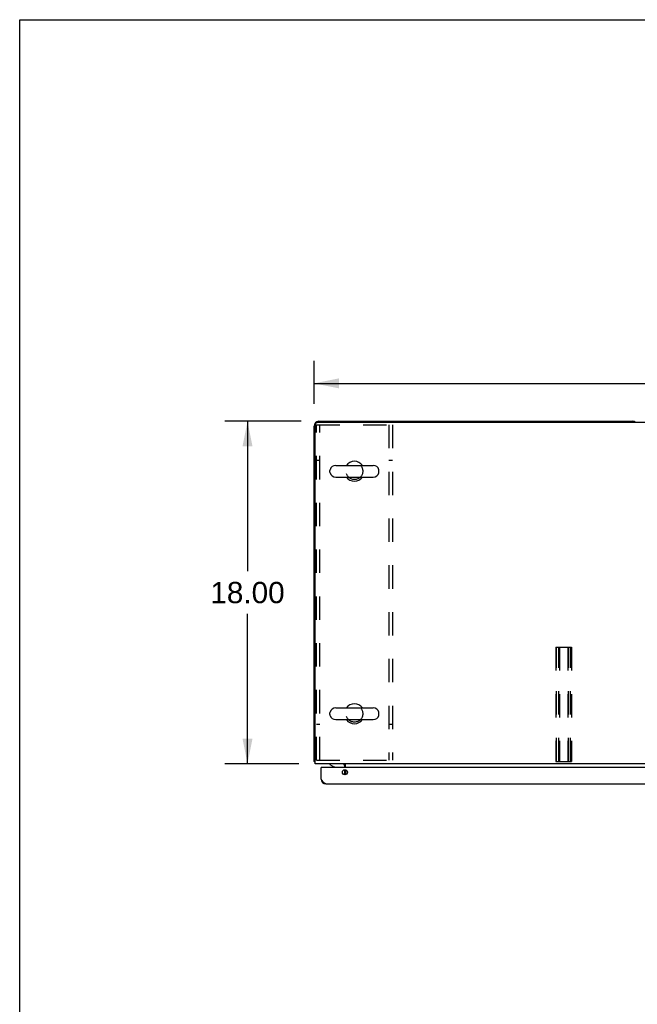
# Model space of a CAD drawing. Header units: inches. Extents: x 0 to 224, y 0 to 145.
# Tile 41 of 62: x 0 to 32, y 93 to 145. Entities that reach past the tile are written whole.
import ezdxf

# ---------------------------------------------------------------- set-up
doc = ezdxf.new("R2010")
doc.units = ezdxf.units.IN
doc.header["$LTSCALE"] = 12.302632
doc.header["$MEASUREMENT"] = 0
doc.linetypes.add('HIDDEN', pattern=[0.2, 0.1, -0.1])
doc.layers.get('0').update_dxf_attribs({"linetype": 'CONTINUOUS'})
for name, color, linetype in [('02___PRT_ALL_AXES', 7, 'CONTINUOUS'), ('DEFAULT_2', 8, 'HIDDEN'), ('DIMENSIONS', 7, 'CONTINUOUS')]:
    doc.layers.add(name, color=color, linetype=linetype)
doc.styles.get("Standard").update_dxf_attribs({"font": 'arial.ttf'})
doc.dimstyles.new('DIMSTYLE_1', dxfattribs={"dimtxt": 1.118421, "dimasz": 1.315789, "dimexe": 0.09, "dimexo": 0.07, "dimgap": 0.0425, "dimtad": 0, "dimtih": 1, "dimtoh": 1, "dimzin": 4, "dimdsep": 46, "dimtxsty": 'Standard', "dimblk": '_FILLED', "dimblk1": '_FILLED', "dimblk2": '_FILLED', "dimcen": 0.09, "dimazin": 1, "dimtfac": 1, "dimtdec": 3, "dimtofl": 0, "dimtmove": 0, "dimatfit": 3, "dimldrblk": '_FILLED', "dimfxl": 0, "dimtolj": 1, "dimtzin": 4, "dimarcsym": 0})

# ---------------------------------------------------------------- blocks, each defined once
blk = doc.blocks.new('_FILLED')
at = {"color": 0, "linetype": 'ByBlock'}
blk.add_solid([(0, 0), (-1, 0.2), (-1, -0.2)], dxfattribs=at)
blk = doc.blocks.new('*D1')
at = {"layer": 'DIMENSIONS', "color": 2, "linetype": 'Continuous'}
for p, q in [((15.479, 124.544), (15.479, 126.803)), ((132.979, 124.544), (132.979, 126.803)), ((15.479, 125.619), (71.281, 125.619)), ((132.979, 125.619), (77.177, 125.619))]:
    blk.add_line(p, q, dxfattribs=at)
at = {"layer": 'DIMENSIONS', "color": 2, "linetype": 'Continuous', "xscale": 1.3157894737, "yscale": 1.3157894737, "zscale": 1.3157894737, "rotation": 180}
blk.add_blockref('_FILLED', (15.479, 125.619), dxfattribs=at)
at = {"layer": 'DIMENSIONS', "color": 2, "linetype": 'Continuous', "xscale": 1.3157894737, "yscale": 1.3157894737, "zscale": 1.3157894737}
blk.add_blockref('_FILLED', (132.979, 125.619), dxfattribs=at)
at = {"layer": 'DIMENSIONS', "color": 2, "linetype": 'Continuous', "insert": (74.229, 126.178), "char_height": 1.1184, "width": 4.7772, "attachment_point": 2, "line_spacing_factor": 0.9}
blk.add_mtext('117.50', dxfattribs=at)
blk = doc.blocks.new('*D12')
at = {"color": 2, "linetype": 'Continuous'}
for p, q in [((14.808, 123.623), (10.796, 123.623)), ((11.98, 123.623), (11.98, 115.742)), ((11.98, 105.623), (11.98, 113.505)), ((14.683, 105.623), (10.796, 105.623))]:
    blk.add_line(p, q, dxfattribs=at)
at = {"color": 2, "linetype": 'Continuous', "xscale": 1.3157894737, "yscale": 1.3157894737, "zscale": 1.3157894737}
for p, rotation in [((11.98, 123.623), 90), ((11.98, 105.623), 270)]:
    blk.add_blockref('_FILLED', p, dxfattribs=dict(at, rotation=rotation))
at = {"color": 2, "linetype": 'Continuous', "insert": (11.98, 115.182), "char_height": 1.1184, "width": 3.90824, "attachment_point": 2, "line_spacing_factor": 0.9}
blk.add_mtext('18.00', dxfattribs=at)

msp = doc.modelspace()

# ---------------------------------------------------------------- linework, layer by layer
at = {"color": 7, "linetype": 'Continuous'}
for p, q in [((0, 0), (0, 144.7368)), ((0, 144.7368), (223.6842, 144.7368)), ((15.4793, 105.7483), (15.4793, 123.3733)), ((15.5418, 105.6233), (15.5418, 123.4358)), ((132.7918, 123.5608), (15.6668, 123.5608)), ((15.7293, 123.6233), (32.2293, 123.6233)), ((16.6168, 121.3043), (18.5918, 121.3043)), ((16.3168, 120.9546), (16.3168, 121.042)), ((16.6168, 120.6923), (18.5918, 120.6923)), ((18.8918, 120.9546), (18.8918, 121.042)), ((16.3168, 108.2046), (16.3168, 108.292)), ((16.6168, 108.5543), (18.5918, 108.5543)), ((18.8918, 108.2046), (18.8918, 108.292)), ((16.6168, 107.9423), (18.5918, 107.9423)), ((15.4793, 105.7483), (15.5418, 105.7483)), ((132.9168, 105.6233), (15.5418, 105.6233)), ((16.3151, 105.6233), (16.3151, 105.5839)), ((17.1355, 105.4233), (17.1355, 105.6233)), ((15.8743, 105.4233), (15.8543, 105.4233)), ((16.3151, 105.5839), (16.5534, 105.4463)), ((16.4509, 105.5055), (16.4509, 105.494)), ((16.4509, 105.494), (16.4707, 105.494)), ((17.1025, 105.4658), (17.1025, 105.4233)), ((17.1025, 105.3062), (17.1025, 105.1919)), ((17.1043, 105.4233), (17.1043, 105.4983)), ((17.1043, 105.0403), (17.1043, 105.3063)), ((17.1355, 105.3025), (17.1355, 105.0441))]:
    msp.add_line(p, q, dxfattribs=at)
at = {"color": 3, "linetype": 'Continuous'}
for p, q in [((15.8543, 104.8158), (15.8543, 105.4233)), ((52.7718, 105.4233), (15.8743, 105.4233)), ((16.1008, 104.5693), (52.5453, 104.5693))]:
    msp.add_line(p, q, dxfattribs=at)
at = {"color": 7, "linetype": 'Continuous'}
for points in [[(15.5106, 105.7262), (15.5032, 105.7289), (15.4998, 105.7302), (15.4966, 105.7315), (15.4937, 105.7328), (15.4909, 105.7341), (15.4884, 105.7355), (15.4862, 105.737), (15.4843, 105.7385), (15.4827, 105.74), (15.4815, 105.7415), (15.4805, 105.7431), (15.4798, 105.7447), (15.4794, 105.7464), (15.4793, 105.7483)], [(15.5399, 105.71), (15.5378, 105.7122), (15.5354, 105.7142), (15.5326, 105.7162), (15.5294, 105.7181), (15.5259, 105.7199), (15.5222, 105.7216), (15.5183, 105.7232), (15.5144, 105.7247), (15.5106, 105.7262)], [(17.0609, 105.5929), (17.0614, 105.5926), (17.0621, 105.5925), (17.0628, 105.5926), (17.0636, 105.5929), (17.0646, 105.5934), (17.0656, 105.5941), (17.0668, 105.595), (17.0682, 105.5962), (17.0697, 105.5976), (17.0713, 105.5992), (17.0729, 105.6008)], [(17.0729, 105.6008), (17.0785, 105.6064), (17.0806, 105.6085), (17.0827, 105.6106), (17.0849, 105.6126)], [(17.0849, 105.6126), (17.0872, 105.6146), (17.0896, 105.6166)], [(17.0896, 105.6166), (17.0921, 105.6184), (17.0944, 105.6199)], [(17.0944, 105.6199), (17.0967, 105.6212), (17.0988, 105.6221)]]:
    msp.add_lwpolyline(points, dxfattribs=at)
at = {"color": 3, "linetype": 'Continuous'}
msp.add_lwpolyline([(16.1008, 104.5693), (16.0905, 104.5698), (16.0802, 104.5714), (16.0699, 104.574), (16.0597, 104.5777), (16.0494, 104.5823), (16.0391, 104.588), (16.0289, 104.5947), (16.0186, 104.6023), (16.0083, 104.6108), (15.998, 104.6202), (15.9878, 104.6304), (15.9775, 104.6415), (15.9672, 104.6532), (15.957, 104.6657), (15.9467, 104.6788), (15.9364, 104.6925), (15.9262, 104.7067), (15.9159, 104.7214), (15.9056, 104.7365), (15.8953, 104.752), (15.8851, 104.7677), (15.8748, 104.7836), (15.8645, 104.7996), (15.8543, 104.8158)], dxfattribs=at)
msp.add_circle((17.1043, 105.1733), 0.133, dxfattribs=at)
at = {"color": 7, "linetype": 'Continuous'}
for centre, radius, start, end in [((15.7293, 123.3733), 0.25, 90, 180), ((15.6668, 123.4358), 0.125, 90, 180), ((32.2293, 123.3733), 0.25, 48.59541, 90), ((16.6168, 120.9983), 0.306, 90, 164.36966), ((17.6043, 120.9983), 0.523, 35.80906, 144.19094), ((18.5918, 120.9983), 0.306, 15.63034, 90), ((16.4605, 121.042), 0.1437, 164.36966, 180), ((16.4605, 120.9546), 0.1437, 180, 195.63034), ((16.6168, 120.9983), 0.306, 195.63034, 270), ((17.6043, 120.9983), 0.523, 215.81017, 324.18983), ((18.5918, 120.9983), 0.306, 270, 344.36966), ((18.748, 121.042), 0.1437, 0, 15.63034), ((18.748, 120.9546), 0.1437, 344.36966, 360), ((17.6043, 108.2483), 0.523, 35.80906, 144.19094), ((16.4605, 108.292), 0.1437, 164.36966, 180), ((16.4605, 108.2046), 0.1437, 180, 195.63034), ((16.6168, 108.2483), 0.306, 90, 164.36966), ((18.5918, 108.2483), 0.306, 15.63034, 90), ((18.748, 108.292), 0.1437, 0, 15.63034), ((18.748, 108.2046), 0.1437, 344.36966, 360), ((16.6168, 108.2483), 0.306, 195.63034, 270), ((17.6043, 108.2483), 0.523, 215.81017, 324.18983), ((18.5918, 108.2483), 0.306, 270, 344.36966), ((15.7293, 105.8733), 0.25, 220.76087, 221.39316), ((16.945, 105.4658), 0.1575, 0, 90), ((16.9793, 105.4983), 0.125, 0, 90), ((16.5662, 105.5094), 0.1164, 187.58702, 227.73174), ((16.5034, 105.3597), 0.1, 39.5232, 59.95563), ((16.945, 105.1919), 0.1575, 303.83739, 360)]:
    msp.add_arc(centre, radius, start, end, dxfattribs=at)
at = {"color": 3, "linetype": 'Continuous'}
for centre, radius, start, end in [((15.8743, 105.4033), 0.02, 90, 180), ((16.1008, 104.8158), 0.2465, 180, 270)]:
    msp.add_arc(centre, radius, start, end, dxfattribs=at)
at = {"layer": '02___PRT_ALL_AXES', "color": 8, "linetype": 'HIDDEN'}
for centre in [(17.6043, 120.9983), (17.6043, 108.2483)]:
    msp.add_circle(centre, 0.4375, dxfattribs=at)
at = {"layer": 'DEFAULT_2', "color": 8, "linetype": 'HIDDEN'}
for p, q in [((15.6043, 105.8108), (15.6043, 123.4358)), ((15.6043, 123.4358), (19.6043, 123.4358)), ((15.7913, 105.8108), (15.7913, 123.4358)), ((19.4173, 123.4358), (19.4173, 105.8108)), ((19.6043, 123.4358), (19.6043, 105.8108)), ((15.7913, 121.5608), (15.6043, 121.5608)), ((19.6043, 121.5608), (19.4173, 121.5608)), ((28.198, 111.7483), (28.198, 105.7483)), ((28.198, 111.7483), (29.0105, 111.7483)), ((28.238, 105.7483), (28.238, 111.7483)), ((28.3455, 105.7483), (28.3455, 111.7483)), ((28.3855, 111.7483), (28.3855, 105.7483)), ((28.823, 111.7483), (28.823, 105.7483)), ((28.863, 105.7483), (28.863, 111.7483)), ((28.9705, 105.7483), (28.9705, 111.7483)), ((29.0105, 111.7483), (29.0105, 105.7483)), ((15.7913, 107.6858), (15.6043, 107.6858)), ((19.6043, 107.6858), (19.4173, 107.6858)), ((15.6043, 105.8108), (19.6043, 105.8108)), ((28.198, 105.7483), (29.0105, 105.7483))]:
    msp.add_line(p, q, dxfattribs=at)

# ---------------------------------------------------------------- dimensions: what is measured, and where the dimension line sits
at = {"color": 2, "linetype": 'Continuous'}
dim = msp.add_linear_dim(base=(11.9797, 105.6233), p1=(14.8782, 123.6233), p2=(14.7532, 105.6233), angle=270, dimstyle='DIMSTYLE_1', dxfattribs=at)
dim.commit()
dim.dimension.update_dxf_attribs({"geometry": '*D12', "text_midpoint": (12.0273, 114.617), "dimtype": 160})
at = {"layer": 'DIMENSIONS', "color": 2, "linetype": 'Continuous'}
dim = msp.add_linear_dim(base=(132.9793, 125.6188), p1=(15.4793, 126.873), p2=(132.9793, 126.873), dimstyle='DIMSTYLE_1', dxfattribs=at)
dim.commit()
dim.dimension.update_dxf_attribs({"geometry": '*D1', "text_midpoint": (74.2759, 125.6126), "dimtype": 160})

doc.saveas('drawing.dxf')
